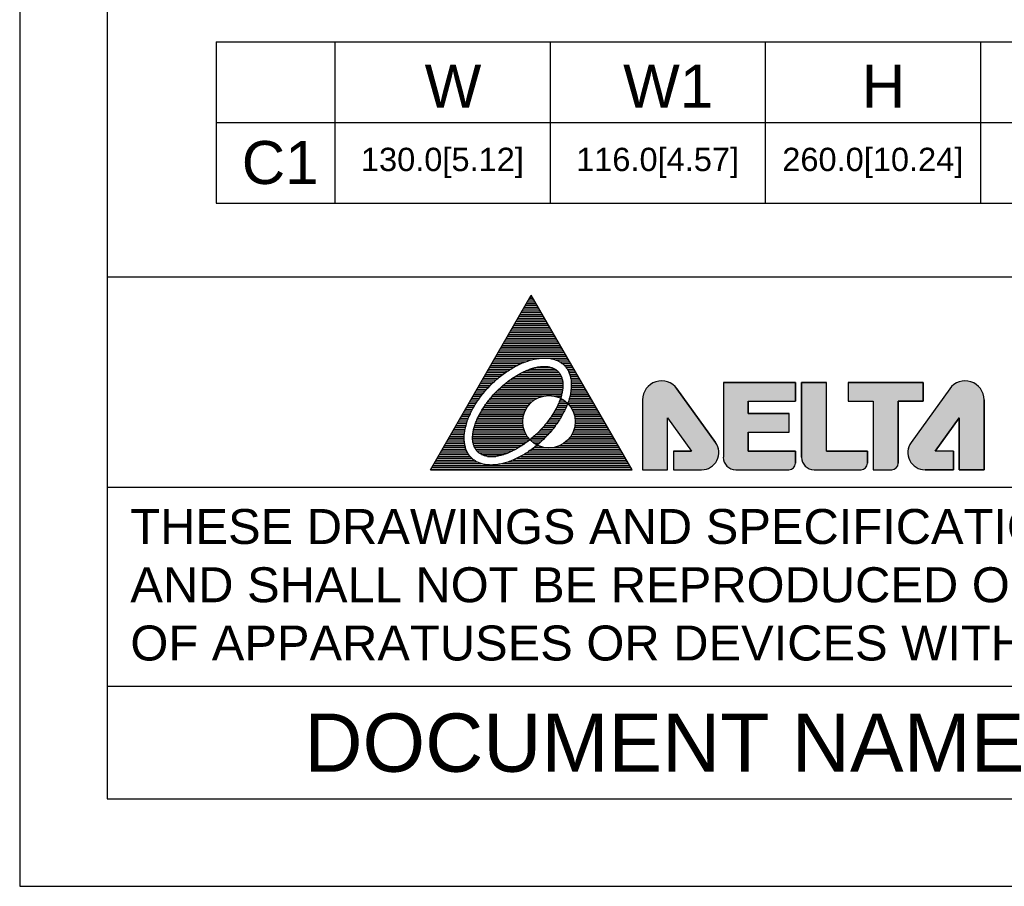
# Model space of a CAD drawing. Header units: millimetres. Extents: x 0 to 546, y 0 to 772.
# Tile 1 of 24: x 0 to 220, y 0 to 193. Entities that reach past the tile are written whole.
import ezdxf
from ezdxf.enums import TextEntityAlignment as Align

# ---------------------------------------------------------------- set-up
doc = ezdxf.new("R2010")
doc.units = ezdxf.units.MM
for name, color, linetype in [('DELTA', 5, 'Continuous'), ('DF', 3, 'Continuous'), ('SPEC', 1, 'Continuous'), ('TXT', 2, 'Continuous')]:
    doc.layers.add(name, color=color, linetype=linetype)
doc.styles.add('TEXTSTYLE_1', font='ARIAL.TTF')

msp = doc.modelspace()

# ---------------------------------------------------------------- hatches: boundary and pattern name
at = {"layer": 'DELTA'}
h = msp.add_hatch(color=256, dxfattribs=at)
edge = h.paths.add_edge_path()
edge.add_line((149.85, 97.15), (145.79, 97.15))
edge.add_line((145.79, 97.15), (145.79, 92.97))
edge.add_line((145.79, 92.97), (152.1, 92.97))
edge.add_arc((152.1, 96.81), 3.84, 270, 395.6164)
edge.add_line((155.22, 99.05), (146.6, 111.07))
edge.add_arc((143.17, 108.6), 4.23, 35.7261, 180)
edge.add_line((138.94, 108.6), (138.94, 92.97))
edge.add_line((138.94, 92.97), (144.51, 92.97))
edge.add_line((144.51, 92.97), (144.51, 104.59))
edge.add_line((144.51, 104.59), (149.85, 97.15))
edge = h.paths.add_edge_path()
edge.add_arc((159.72, 95.76), 2.79, 180, 270)
edge.add_line((159.72, 92.97), (171.57, 92.97))
edge.add_arc((171.57, 94.41), 1.44, 270, 360)
edge.add_line((173.01, 94.41), (173.01, 97.15))
edge.add_line((173.01, 97.15), (162.51, 97.15))
edge.add_line((162.51, 97.15), (162.51, 101.33))
edge.add_line((162.51, 101.33), (171.62, 101.33))
edge.add_line((171.62, 101.33), (171.62, 105.51))
edge.add_line((171.62, 105.51), (162.51, 105.51))
edge.add_line((162.51, 105.51), (162.51, 108.29))
edge.add_line((162.51, 108.29), (173.01, 108.29))
edge.add_line((173.01, 108.29), (173.01, 112.47))
edge.add_line((173.01, 112.47), (156.94, 112.47))
edge.add_line((156.94, 112.47), (156.94, 95.76))
edge = h.paths.add_edge_path()
edge.add_arc((177.19, 95.76), 2.79, 180.0847, 270)
edge.add_line((177.19, 92.97), (187.65, 92.97))
edge.add_arc((187.65, 94.41), 1.44, 270, 360)
edge.add_line((189.09, 94.41), (189.09, 97.15))
edge.add_line((189.09, 97.15), (179.98, 97.15))
edge.add_line((179.98, 97.15), (179.98, 112.47))
edge.add_line((179.98, 112.47), (174.4, 112.47))
edge.add_line((174.4, 112.47), (174.4, 95.75))
edge = h.paths.add_edge_path()
edge.add_line((184.8, 108.29), (190.37, 108.29))
edge.add_line((190.37, 108.29), (190.37, 92.97))
edge.add_line((190.37, 92.97), (194.5, 92.97))
edge.add_arc((194.5, 94.41), 1.44, 270, 360)
edge.add_line((195.94, 94.41), (195.94, 108.29))
edge.add_line((195.94, 108.29), (201.51, 108.29))
edge.add_line((201.51, 108.29), (201.51, 112.47))
edge.add_line((201.51, 112.47), (184.8, 112.47))
edge.add_line((184.8, 112.47), (184.8, 108.29))
edge = h.paths.add_edge_path()
edge.add_line((208.24, 97.15), (204.17, 97.15))
edge.add_line((204.17, 97.15), (209.52, 104.59))
edge.add_line((209.52, 104.59), (209.52, 92.97))
edge.add_line((209.52, 92.97), (215.09, 92.97))
edge.add_line((215.09, 92.97), (215.09, 108.6))
edge.add_arc((210.86, 108.6), 4.23, 0, 144.2739)
edge.add_line((207.43, 111.07), (198.8, 99.05))
edge.add_arc((201.93, 96.81), 3.84, 144.3836, 270)
edge.add_line((201.93, 92.97), (208.24, 92.97))
edge.add_line((208.24, 92.97), (208.24, 97.15))

# ---------------------------------------------------------------- linework, layer by layer
for p, q in [((0, 772.2), (0, 0)), ((43.82, 188.46), (502.28, 188.46)), ((43.82, 188.46), (43.82, 152.46)), ((70.28, 188.46), (70.28, 152.46)), ((118.28, 188.46), (118.28, 152.46)), ((166.28, 188.46), (166.28, 152.46)), ((214.28, 188.46), (214.28, 152.46)), ((43.82, 170.46), (502.28, 170.46)), ((43.82, 152.46), (502.28, 152.46)), ((0, 0), (546, 0))]:
    msp.add_line(p, q)
for p, q in [((91.59, 92.97), (114.11, 131.97)), ((113.75, 131.35), (114.2, 131.81)), ((136.62, 92.97), (114.11, 131.97)), ((112.78, 129.68), (115.43, 129.68)), ((113.02, 130.09), (115.19, 130.09)), ((113.25, 130.49), (114.96, 130.49)), ((113.49, 130.9), (114.73, 130.9)), ((113.72, 131.31), (114.49, 131.31)), ((114.11, 131.71), (114.26, 131.71)), ((111.61, 127.65), (116.6, 127.65)), ((111.85, 128.06), (116.37, 128.06)), ((112.08, 128.46), (116.13, 128.46)), ((112.32, 128.87), (115.9, 128.87)), ((112.55, 129.28), (115.66, 129.28)), ((110.2, 125.21), (118.01, 125.21)), ((110.44, 125.62), (117.77, 125.62)), ((110.67, 126.03), (117.54, 126.03)), ((110.91, 126.43), (117.31, 126.43)), ((111.14, 126.84), (117.07, 126.84)), ((111.38, 127.24), (116.84, 127.24)), ((109.03, 123.18), (119.18, 123.18)), ((109.27, 123.59), (118.95, 123.59)), ((109.5, 123.99), (118.71, 123.99)), ((109.74, 124.4), (118.48, 124.4)), ((109.97, 124.81), (118.24, 124.81)), ((107.86, 121.15), (120.35, 121.15)), ((108.09, 121.56), (120.12, 121.56)), ((108.33, 121.96), (119.89, 121.96)), ((108.56, 122.37), (119.65, 122.37)), ((108.8, 122.78), (119.42, 122.78)), ((106.45, 118.71), (121.76, 118.71)), ((106.69, 119.12), (121.53, 119.12)), ((106.92, 119.53), (121.29, 119.53)), ((107.16, 119.93), (121.06, 119.93)), ((107.39, 120.34), (120.82, 120.34)), ((107.62, 120.74), (120.59, 120.74)), ((105.28, 116.68), (111.86, 116.68)), ((105.51, 117.09), (112.86, 117.09)), ((105.75, 117.49), (114.12, 117.49)), ((105.98, 117.9), (116.54, 117.9)), ((106.22, 118.31), (122, 118.31)), ((117.56, 117.9), (122.23, 117.9)), ((119.57, 117.49), (122.47, 117.49)), ((120.42, 117.09), (122.7, 117.09)), ((121.02, 116.68), (122.93, 116.68)), ((103.87, 114.24), (107.76, 114.24)), ((104.11, 114.65), (108.32, 114.65)), ((104.34, 115.06), (108.91, 115.06)), ((104.58, 115.46), (109.55, 115.46)), ((104.81, 115.87), (110.24, 115.87)), ((105.04, 116.28), (111, 116.28)), ((111.25, 114.24), (120.58, 114.24)), ((112, 114.65), (120.3, 114.65)), ((112.86, 115.06), (119.92, 115.06)), ((113.89, 115.46), (119.37, 115.46)), ((115.35, 115.87), (118.38, 115.87)), ((121.47, 116.28), (123.17, 116.28)), ((121.82, 115.87), (123.4, 115.87)), ((122.11, 115.46), (123.64, 115.46)), ((122.34, 115.06), (123.87, 115.06)), ((122.53, 114.65), (124.11, 114.65)), ((122.68, 114.24), (124.34, 114.24)), ((102.7, 112.21), (105.38, 112.21)), ((102.93, 112.62), (105.81, 112.62)), ((103.17, 113.03), (106.26, 113.03)), ((103.4, 113.43), (106.73, 113.43)), ((103.64, 113.84), (107.23, 113.84)), ((108.31, 112.21), (121.15, 112.21)), ((108.82, 112.62), (121.11, 112.62)), ((109.37, 113.03), (121.04, 113.03)), ((109.95, 113.43), (120.94, 113.43)), ((110.57, 113.84), (120.79, 113.84)), ((122.8, 113.84), (124.58, 113.84)), ((122.9, 113.43), (124.81, 113.43)), ((122.96, 113.03), (125.05, 113.03)), ((123.01, 112.62), (125.28, 112.62)), ((123.03, 112.21), (125.52, 112.21)), ((156.94, 112.47), (156.94, 95.76)), ((156.94, 112.47), (156.94, 95.76)), ((156.94, 112.47), (173.01, 112.47)), ((173.01, 112.47), (156.94, 112.47)), ((173.01, 112.47), (173.01, 108.29)), ((173.01, 108.29), (173.01, 112.47)), ((174.4, 95.76), (174.4, 112.47)), ((174.4, 112.47), (174.4, 95.75)), ((174.4, 112.47), (179.98, 112.47)), ((179.98, 112.47), (174.4, 112.47)), ((179.98, 97.15), (179.98, 112.47)), ((179.98, 97.15), (179.98, 112.47)), ((184.8, 112.47), (201.51, 112.47)), ((201.51, 112.47), (184.8, 112.47)), ((184.8, 112.47), (184.8, 108.29)), ((184.8, 112.47), (184.8, 108.29)), ((201.51, 112.47), (201.51, 108.29)), ((201.51, 108.29), (201.51, 112.47)), ((101.53, 110.18), (103.51, 110.18)), ((101.76, 110.59), (103.85, 110.59)), ((101.99, 110.99), (104.21, 110.99)), ((102.23, 111.4), (104.58, 111.4)), ((102.46, 111.81), (104.98, 111.81)), ((106.12, 110.18), (120.98, 110.18)), ((106.51, 110.59), (121.05, 110.59)), ((106.93, 110.99), (121.11, 110.99)), ((107.37, 111.4), (121.15, 111.4)), ((107.83, 111.81), (121.16, 111.81)), ((122.87, 110.18), (126.69, 110.18)), ((122.94, 110.59), (126.45, 110.59)), ((122.99, 110.99), (126.22, 110.99)), ((123.02, 111.4), (125.98, 111.4)), ((123.03, 111.81), (125.75, 111.81)), ((155.22, 99.05), (146.6, 111.07)), ((146.6, 111.06), (155.22, 99.06)), ((207.43, 111.07), (198.8, 99.05)), ((207.43, 111.06), (198.81, 99.06)), ((100.12, 107.74), (101.74, 107.74)), ((100.35, 108.15), (102, 108.15)), ((100.59, 108.56), (102.28, 108.56)), ((100.82, 108.96), (102.57, 108.96)), ((101.06, 109.37), (102.87, 109.37)), ((101.29, 109.78), (103.18, 109.78)), ((104.07, 107.74), (113.82, 107.74)), ((104.37, 108.15), (114.26, 108.15)), ((104.69, 108.56), (114.79, 108.56)), ((105.02, 108.96), (115.5, 108.96)), ((105.37, 109.37), (116.62, 109.37)), ((105.74, 109.78), (120.88, 109.78)), ((119.48, 109.37), (120.77, 109.37)), ((120.18, 107.74), (122.21, 107.74)), ((120.35, 108.15), (121.84, 108.15)), ((120.5, 108.56), (121.3, 108.56)), ((120.6, 108.96), (120.65, 108.96)), ((122.27, 107.74), (128.1, 107.74)), ((122.35, 108.15), (127.86, 108.15)), ((122.48, 108.56), (127.63, 108.56)), ((122.6, 108.96), (127.39, 108.96)), ((122.71, 109.37), (127.16, 109.37)), ((122.8, 109.78), (126.92, 109.78)), ((138.94, 108.6), (138.94, 92.97)), ((138.94, 108.6), (138.94, 92.97)), ((162.51, 108.29), (173.01, 108.29)), ((162.51, 108.29), (173.01, 108.29)), ((162.51, 108.29), (162.51, 105.51)), ((162.51, 105.51), (162.51, 108.29)), ((184.8, 108.29), (190.37, 108.29)), ((184.8, 108.29), (190.37, 108.29)), ((190.37, 108.29), (190.37, 92.97)), ((190.37, 108.29), (190.37, 92.97)), ((195.94, 108.29), (195.94, 94.41)), ((195.94, 94.41), (195.94, 108.29)), ((201.51, 108.29), (195.94, 108.29)), ((195.94, 108.29), (201.51, 108.29)), ((215.09, 108.6), (215.09, 92.97)), ((215.09, 92.97), (215.09, 108.6)), ((98.95, 105.71), (100.62, 105.71)), ((99.18, 106.12), (100.82, 106.12)), ((99.41, 106.53), (101.03, 106.53)), ((99.65, 106.93), (101.25, 106.93)), ((99.88, 107.34), (101.49, 107.34)), ((102.76, 105.71), (112.56, 105.71)), ((103, 106.12), (112.72, 106.12)), ((103.25, 106.53), (112.93, 106.53)), ((103.51, 106.93), (113.17, 106.93)), ((103.78, 107.34), (113.47, 107.34)), ((119.12, 105.71), (121.3, 105.71)), ((119.35, 106.12), (121.51, 106.12)), ((119.58, 106.53), (121.7, 106.53)), ((119.79, 106.93), (121.88, 106.93)), ((119.99, 107.34), (122.05, 107.34)), ((122.63, 107.34), (128.33, 107.34)), ((122.92, 106.93), (128.56, 106.93)), ((123.17, 106.53), (128.8, 106.53)), ((123.37, 106.12), (129.03, 106.12)), ((123.54, 105.71), (129.27, 105.71)), ((162.51, 105.51), (171.62, 105.51)), ((171.62, 105.51), (162.51, 105.51)), ((171.62, 101.33), (171.62, 105.51)), ((171.62, 101.33), (171.62, 105.51)), ((97.54, 103.28), (99.66, 103.28)), ((97.77, 103.68), (99.79, 103.68)), ((98.01, 104.09), (99.93, 104.09)), ((98.24, 104.49), (100.08, 104.49)), ((98.48, 104.9), (100.25, 104.9)), ((98.71, 105.31), (100.43, 105.31)), ((101.63, 103.28), (112.21, 103.28)), ((101.79, 103.68), (112.2, 103.68)), ((101.95, 104.09), (112.21, 104.09)), ((102.14, 104.49), (112.25, 104.49)), ((102.33, 104.9), (112.32, 104.9)), ((102.54, 105.31), (112.42, 105.31)), ((117.4, 103.28), (119.82, 103.28)), ((117.72, 103.68), (120.1, 103.68)), ((118.03, 104.09), (120.37, 104.09)), ((118.32, 104.49), (120.62, 104.49)), ((118.6, 104.9), (120.86, 104.9)), ((118.86, 105.31), (121.09, 105.31)), ((123.67, 105.31), (129.5, 105.31)), ((123.77, 104.9), (129.74, 104.9)), ((123.84, 104.49), (129.97, 104.49)), ((123.88, 103.28), (130.68, 103.28)), ((123.89, 104.09), (130.21, 104.09)), ((123.9, 103.68), (130.44, 103.68)), ((144.51, 104.59), (149.85, 97.15)), ((144.51, 104.59), (149.85, 97.15)), ((144.51, 92.97), (144.51, 104.59)), ((144.51, 92.97), (144.51, 104.59)), ((209.52, 104.59), (204.17, 97.15)), ((204.17, 97.15), (209.52, 104.59)), ((209.52, 92.97), (209.52, 104.59)), ((209.52, 104.59), (209.52, 92.97)), ((96.37, 101.24), (99.23, 101.24)), ((96.6, 101.65), (99.28, 101.65)), ((96.83, 102.06), (99.36, 102.06)), ((97.07, 102.46), (99.45, 102.46)), ((97.3, 102.87), (99.55, 102.87)), ((101.11, 101.24), (112.74, 101.24)), ((101.18, 101.65), (112.57, 101.65)), ((101.27, 102.06), (112.43, 102.06)), ((101.37, 102.46), (112.33, 102.46)), ((101.5, 102.87), (112.26, 102.87)), ((115.55, 101.24), (118.23, 101.24)), ((115.96, 101.65), (118.58, 101.65)), ((116.34, 102.06), (118.91, 102.06)), ((116.71, 102.46), (119.23, 102.46)), ((117.06, 102.87), (119.53, 102.87)), ((123.36, 101.24), (131.85, 101.24)), ((123.53, 101.65), (131.61, 101.65)), ((123.66, 102.06), (131.38, 102.06)), ((123.77, 102.46), (131.14, 102.46)), ((123.84, 102.87), (130.91, 102.87)), ((162.51, 101.33), (162.51, 97.15)), ((162.51, 97.15), (162.51, 101.33)), ((162.51, 101.33), (171.62, 101.33)), ((162.51, 101.33), (171.62, 101.33)), ((95.19, 99.21), (99.18, 99.21)), ((95.43, 99.62), (99.15, 99.62)), ((95.66, 100.03), (99.15, 100.03)), ((95.9, 100.43), (99.16, 100.43)), ((96.13, 100.84), (99.18, 100.84)), ((101.02, 100.03), (113.49, 100.03)), ((101.03, 100.43), (113.19, 100.43)), ((101.03, 99.62), (113.73, 99.62)), ((101.06, 100.84), (112.94, 100.84)), ((101.08, 99.21), (113.21, 99.21)), ((113.85, 99.62), (116.68, 99.62)), ((114.22, 100.03), (117.09, 100.03)), ((114.29, 99.21), (116.24, 99.21)), ((114.69, 100.43), (117.49, 100.43)), ((115.13, 100.84), (117.87, 100.84)), ((121.81, 99.21), (133.02, 99.21)), ((122.24, 99.62), (132.79, 99.62)), ((122.6, 100.03), (132.55, 100.03)), ((122.9, 100.43), (132.32, 100.43)), ((123.15, 100.84), (132.08, 100.84)), ((93.79, 96.78), (99.89, 96.78)), ((94.02, 97.18), (99.69, 97.18)), ((94.25, 97.59), (99.53, 97.59)), ((94.49, 97.99), (99.4, 97.99)), ((94.72, 98.4), (99.31, 98.4)), ((94.96, 98.81), (99.23, 98.81)), ((101.16, 98.81), (112.66, 98.81)), ((101.28, 98.4), (112.07, 98.4)), ((101.44, 97.99), (111.43, 97.99)), ((101.66, 97.59), (110.73, 97.59)), ((101.97, 97.18), (109.95, 97.18)), ((102.39, 96.78), (109.06, 96.78)), ((113.1, 96.78), (134.43, 96.78)), ((113.7, 97.18), (134.19, 97.18)), ((114.27, 97.59), (133.96, 97.59)), ((114.81, 97.99), (116.74, 97.99)), ((114.84, 98.81), (115.79, 98.81)), ((115.31, 98.4), (115.56, 98.4)), ((119.35, 97.99), (133.72, 97.99)), ((120.53, 98.4), (133.49, 98.4)), ((121.26, 98.81), (133.26, 98.81)), ((145.79, 97.15), (149.85, 97.15)), ((149.85, 97.15), (145.79, 97.15)), ((145.79, 97.15), (145.79, 92.97)), ((145.79, 97.15), (145.79, 92.97)), ((162.51, 97.15), (173.01, 97.15)), ((173.01, 97.15), (162.51, 97.15)), ((173.01, 97.15), (173.01, 94.41)), ((173.01, 94.41), (173.01, 97.15)), ((179.98, 97.15), (189.09, 97.15)), ((189.09, 97.15), (179.98, 97.15)), ((189.09, 97.15), (189.09, 94.41)), ((189.09, 94.41), (189.09, 97.15)), ((208.24, 97.15), (204.17, 97.15)), ((208.24, 97.15), (204.17, 97.15)), ((208.24, 97.15), (208.24, 92.97)), ((208.24, 92.97), (208.24, 97.15)), ((92.61, 94.74), (101.95, 94.74)), ((92.85, 95.15), (101.31, 95.15)), ((93.08, 95.56), (100.82, 95.56)), ((93.32, 95.96), (100.44, 95.96)), ((93.55, 96.37), (100.14, 96.37)), ((103.02, 96.37), (107.96, 96.37)), ((104.33, 95.96), (106.17, 95.96)), ((109.01, 94.74), (135.6, 94.74)), ((110.06, 95.15), (135.37, 95.15)), ((110.95, 95.56), (135.13, 95.56)), ((111.74, 95.96), (134.9, 95.96)), ((112.45, 96.37), (134.66, 96.37)), ((91.59, 92.97), (136.62, 92.97)), ((91.67, 93.12), (136.54, 93.12)), ((91.91, 93.53), (136.3, 93.53)), ((92.14, 93.93), (136.07, 93.93)), ((92.38, 94.34), (102.94, 94.34)), ((107.62, 94.34), (135.84, 94.34)), ((138.94, 92.97), (144.51, 92.97)), ((138.94, 92.97), (144.51, 92.97)), ((145.79, 92.97), (152.1, 92.97)), ((145.79, 92.97), (152.1, 92.97)), ((159.72, 92.97), (171.57, 92.97)), ((159.72, 92.97), (171.57, 92.97)), ((177.19, 92.97), (187.65, 92.97)), ((177.19, 92.97), (187.65, 92.97)), ((190.37, 92.97), (194.5, 92.97)), ((190.37, 92.97), (194.5, 92.97)), ((208.24, 92.97), (201.93, 92.97)), ((201.93, 92.97), (208.24, 92.97)), ((215.09, 92.97), (209.52, 92.97)), ((209.52, 92.97), (215.09, 92.97))]:
    msp.add_line(p, q, dxfattribs=at)
msp.add_circle((118.05, 103.7), 5.85, dxfattribs=at)
for centre, radius, start, end in [((143.17, 108.6), 4.23, 35.6787, 180), ((143.17, 108.6), 4.23, 35.7261, 180), ((210.86, 108.6), 4.23, 0, 144.3213), ((210.86, 108.6), 4.23, 0, 144.2739), ((152.1, 96.81), 3.84, 270, 35.6787), ((152.1, 96.81), 3.84, 270, 35.6164), ((201.93, 96.81), 3.84, 144.3213, 270), ((201.93, 96.81), 3.84, 144.3836, 270), ((159.72, 95.76), 2.79, 180, 270), ((159.72, 95.76), 2.79, 180, 270), ((177.19, 95.76), 2.79, 180, 270), ((177.19, 95.76), 2.79, 180.0847, 270), ((171.57, 94.41), 1.44, 270, 0), ((171.57, 94.41), 1.44, 270, 0), ((187.65, 94.41), 1.44, 270, 0), ((187.65, 94.41), 1.44, 270, 0), ((194.5, 94.41), 1.44, 270, 0), ((194.5, 94.41), 1.44, 270, 0)]:
    msp.add_arc(centre, radius, start, end, dxfattribs=at)
at = {"layer": 'DELTA', "start_tangent": (0.707107, -0.707107), "end_tangent": (0.707107, -0.707107)}
for points in [[(100.75, 95.63), (101.38, 95.09), (102.11, 94.66), (102.93, 94.34), (103.82, 94.13), (104.79, 94.04), (105.81, 94.05), (106.89, 94.19), (108, 94.43), (109.15, 94.79), (110.31, 95.26), (111.48, 95.83), (112.65, 96.49), (113.8, 97.25), (114.93, 98.09), (117.06, 100), (118.97, 102.13), (119.81, 103.26), (120.57, 104.41), (121.23, 105.58), (121.8, 106.75), (122.27, 107.91), (122.63, 109.06), (122.87, 110.18), (123.01, 111.25), (123.03, 112.28), (122.93, 113.24), (122.72, 114.13), (122.4, 114.95), (121.97, 115.68), (121.43, 116.31), (120.8, 116.85), (120.07, 117.28), (119.25, 117.6), (118.36, 117.81), (117.39, 117.91), (116.37, 117.89), (115.29, 117.76), (114.18, 117.51), (113.03, 117.15), (111.87, 116.69), (110.69, 116.12), (109.53, 115.45), (108.37, 114.69), (107.25, 113.85), (105.11, 111.95), (103.21, 109.81), (102.37, 108.69), (101.61, 107.53), (100.94, 106.37), (100.38, 105.19), (99.91, 104.03), (99.55, 102.88), (99.3, 101.77), (99.17, 100.69), (99.15, 99.67), (99.25, 98.7), (99.46, 97.81), (99.78, 97), (100.21, 96.27), (100.75, 95.63)], [(102.13, 97.01), (102.62, 96.6), (103.2, 96.29), (103.85, 96.06), (104.57, 95.93), (105.35, 95.9), (106.19, 95.97), (107.08, 96.13), (108, 96.38), (108.96, 96.73), (109.93, 97.17), (111.91, 98.3), (113.85, 99.72), (115.69, 101.38), (117.35, 103.21), (118.77, 105.16), (119.89, 107.13), (120.33, 108.11), (120.68, 109.06), (120.93, 109.98), (121.09, 110.87), (121.16, 111.71), (121.13, 112.49), (121, 113.21), (120.78, 113.87), (120.46, 114.44), (120.05, 114.93), (119.56, 115.34), (118.98, 115.66), (118.33, 115.88), (117.61, 116.01), (116.83, 116.04), (115.99, 115.98), (115.1, 115.82), (114.18, 115.56), (113.22, 115.21), (112.25, 114.77), (110.27, 113.65), (108.33, 112.23), (106.49, 110.57), (104.83, 108.73), (103.41, 106.79), (102.29, 104.81), (101.85, 103.84), (101.5, 102.88), (101.25, 101.96), (101.08, 101.07), (101.02, 100.23), (101.05, 99.45), (101.18, 98.73), (101.4, 98.08), (101.72, 97.5), (102.13, 97.01)]]:
    msp.add_spline(points, degree=3, dxfattribs=at)
at = {"layer": 'DF'}
for p, q in [((19.5, 752.7), (19.5, 19.5)), ((526.5, 135.95), (19.5, 135.95)), ((526.5, 88.99), (19.5, 88.99)), ((526.5, 44.57), (19.5, 44.57)), ((19.5, 19.5), (526.5, 19.5))]:
    msp.add_line(p, q, dxfattribs=at)

# ---------------------------------------------------------------- texts
at = {"color": 2, "style": 'TEXTSTYLE_1'}
for s, p in [('W', (96.64, 173.81)), ('W1', (144.64, 173.81)), ('H', (192.64, 173.81)), ('C1', (58.1, 156.75))]:
    msp.add_text(s, height=9.6, dxfattribs=at).set_placement(p, align=Align.CENTER)
at = {"color": 2, "char_height": 5.2, "width": 48, "attachment_point": 5, "style": 'TEXTSTYLE_1'}
for s, insert in [('130.0[5.12]', (94.28, 161.46)), ('116.0[4.57]', (142.28, 161.46)), ('260.0[10.24]', (190.28, 161.46))]:
    msp.add_mtext(s, dxfattribs=dict(at, insert=insert))
at = {"layer": 'SPEC', "insert": (24.68, 84.21), "char_height": 7.8, "width": 511.5213, "attachment_point": 1, "style": 'TEXTSTYLE_1'}
msp.add_mtext('THESE DRAWINGS AND SPECIFICATIONS ARE THE PROPERTY OF DELTA ELECTRONICS, INC. \\PAND SHALL NOT BE REPRODUCED OR USED AS THE BASIS FOR THE MANUFACTURE OR SELL \\POF APPARATUSES OR DEVICES WITHOUT PERMISSION.', dxfattribs=at)
at = {"layer": 'TXT', "style": 'TEXTSTYLE_1'}
msp.add_text('DOCUMENT NAME', height=13, dxfattribs=at).set_placement((144.69, 25.57), align=Align.CENTER)

doc.saveas('drawing.dxf')
